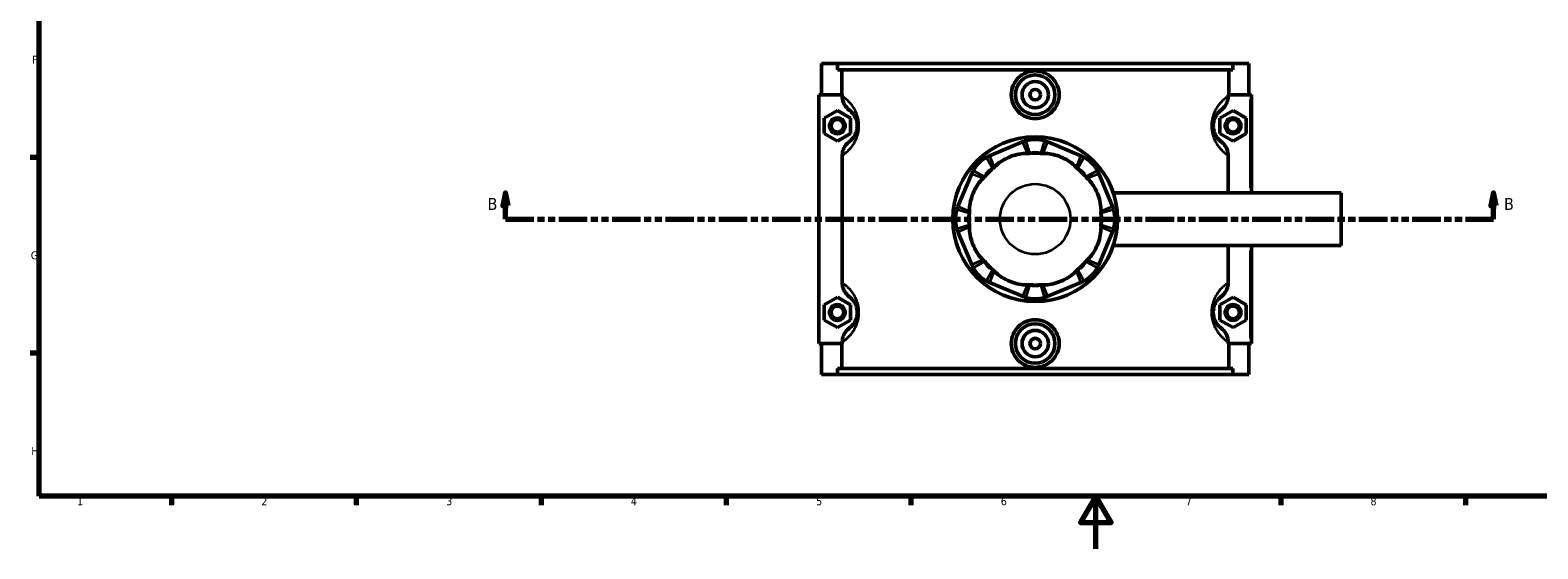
# Model space of a CAD drawing. Header units: millimetres. Extents: x 0 to 898, y -421 to 964.
# Tile 2 of 7: x 17 to 588, y 0 to 197. Entities that reach past the tile are written whole.
import ezdxf

# ---------------------------------------------------------------- set-up
doc = ezdxf.new("R2010")
doc.units = ezdxf.units.MM
doc.linetypes.add('DOUBLE_DASH_CHAIN', pattern=[1.2403, 0.6614, -0.0827, 0.1654, -0.0827, 0.1654, -0.0827])
for name, color, linetype, lineweight in [('Border (ANSI)', 7, 'Continuous', 70), ('Section Line (ANSI)', 7, 'DOUBLE_DASH_CHAIN', 70), ('Visible (ANSI)', 7, 'Continuous', 50), ('Visible Narrow (ANSI)', 7, 'Continuous', 35)]:
    doc.layers.add(name, color=color, linetype=linetype, lineweight=lineweight)
doc.styles.add('Label Text (ANSI)', font='tahoma.ttf')
doc.styles.add('Note Text (ANSI)', font='tahoma.ttf')

# ---------------------------------------------------------------- blocks, each defined once
blk = doc.blocks.new('Borders Default Border')
at = {"layer": 'Border (ANSI)'}
for p, q in [((20, 148.5), (16.55, 148.5)), ((20, 74.25), (16.55, 74.25)), ((70.08, 20), (70.08, 16.55)), ((140.17, 20), (140.17, 16.55)), ((210.25, 20), (210.25, 16.55)), ((280.33, 20), (280.33, 16.55)), ((350.42, 20), (350.42, 16.55)), ((490.58, 20), (490.58, 16.55)), ((560.67, 20), (560.67, 16.55))]:
    blk.add_line(p, q, dxfattribs=at)
at = {"layer": 'Border (ANSI)', "flags": 128}
for points in [[(20, 20), (20, 574), (821, 574), (821, 20), (20, 20)], [(420.5, 0), (420.5, 20), (414.73, 10), (426.27, 10), (420.5, 20)]]:
    blk.add_lwpolyline(points, dxfattribs=at)
at = {"layer": 'Border (ANSI)', "color": 230, "true_color": 0xff0080, "char_height": 3.05, "attachment_point": 7, "style": 'Note Text (ANSI)'}
for s, insert in [('F', (17.29, 184.1)), ('G', (16.81, 109.79)), ('H', (16.97, 35.6)), ('1', (34.35, 16.55)), ('2', (104.2, 16.55)), ('3', (174.26, 16.49)), ('4', (244.23, 16.55)), ('5', (314.48, 16.49)), ('6', (384.49, 16.49)), ('7', (454.6, 16.55)), ('8', (524.63, 16.48))]:
    blk.add_mtext(s, dxfattribs=dict(at, insert=insert))
blk = doc.blocks.new('2dTransSection0')
at = {"layer": 'Section Line (ANSI)', "linetype": 'Continuous'}
for p, q in [((196.71, 135.1), (195.71, 130.1)), ((196.71, 130.1), (196.71, 135.1)), ((197.71, 130.1), (196.71, 135.1)), ((571.3, 135.1), (570.3, 130.1)), ((571.3, 130.1), (571.3, 135.1)), ((572.3, 130.1), (571.3, 135.1)), ((195.71, 130.1), (197.71, 130.1)), ((196.71, 125.1), (196.71, 130.1)), ((570.3, 130.1), (572.3, 130.1)), ((571.3, 125.1), (571.3, 130.1)), ((196.71, 125.1), (207.33, 125.1)), ((560.69, 125.1), (571.3, 125.1))]:
    blk.add_line(p, q, dxfattribs=at)
at = {"layer": 'Section Line (ANSI)', "linetype": 'DOUBLE_DASH_CHAIN', "ltscale": 16.303146}
blk.add_line((196.71, 125.1), (571.3, 125.1), dxfattribs=at)
at = {"layer": 'Section Line (ANSI)', "linetype": 'Continuous', "flags": 128}
for points in [[(197.71, 130.1), (196.71, 135.1), (195.71, 130.1), (197.71, 130.1)], [(572.3, 130.1), (571.3, 135.1), (570.3, 130.1), (572.3, 130.1)]]:
    blk.add_lwpolyline(points, dxfattribs=at)
at = {"layer": 'Section Line (ANSI)'}
for points in [[(197.71, 130.1), (196.71, 135.1), (195.71, 130.1), (197.71, 130.1)], [(572.3, 130.1), (571.3, 135.1), (570.3, 130.1), (572.3, 130.1)]]:
    blk.add_solid(points, dxfattribs=at)
at = {"layer": 'Section Line (ANSI)', "char_height": 4.57, "attachment_point": 7, "style": 'Label Text (ANSI)'}
for insert in [(189.96, 128.6), (575.26, 128.6)]:
    blk.add_mtext('B', dxfattribs=dict(at, insert=insert))

msp = doc.modelspace()

# ---------------------------------------------------------------- linework, layer by layer
at = {"layer": 'Visible (ANSI)'}
for p, q in [((316.531, 184.101), (316.531, 172.301)), ((316.531, 184.101), (322.644, 184.101)), ((322.644, 184.101), (472.419, 184.101)), ((322.644, 181.741), (322.644, 184.101)), ((472.419, 184.101), (472.419, 181.741)), ((472.419, 184.101), (478.531, 184.101)), ((478.531, 184.101), (478.531, 172.301)), ((472.419, 181.741), (322.644, 181.741)), ((324.177, 172.301), (324.177, 181.741)), ((470.886, 172.301), (470.886, 181.741)), ((324.397, 172.301), (315.531, 172.301)), ((315.531, 172.301), (315.531, 77.901)), ((324.397, 172.301), (324.397, 171.712)), ((470.665, 171.712), (470.665, 172.301)), ((470.665, 172.301), (479.031, 172.301)), ((479.031, 172.301), (479.531, 172.301)), ((479.531, 135.101), (479.531, 172.301)), ((317.531, 163.387), (322.531, 166.274)), ((322.531, 166.274), (327.531, 163.387)), ((472.531, 166.274), (467.531, 163.387)), ((477.531, 163.387), (472.531, 166.274)), ((317.531, 157.614), (317.531, 163.387)), ((327.531, 163.387), (327.531, 157.614)), ((467.531, 163.387), (467.531, 157.614)), ((477.531, 157.614), (477.531, 163.387)), ((322.531, 154.727), (317.531, 157.614)), ((327.531, 157.614), (322.531, 154.727)), ((392.748, 154.369), (380.218, 149.179)), ((414.845, 149.179), (402.315, 154.369)), ((467.531, 157.614), (472.531, 154.727)), ((472.531, 154.727), (477.531, 157.614)), ((324.397, 149.289), (324.397, 100.912)), ((470.665, 135.101), (470.665, 149.289)), ((373.453, 142.414), (368.263, 129.884)), ((426.8, 129.884), (421.61, 142.414)), ((427.138, 135.101), (513.531, 135.101)), ((513.531, 115.101), (513.531, 135.101)), ((368.263, 120.317), (373.453, 107.787)), ((421.61, 107.787), (426.8, 120.317)), ((427.138, 115.101), (513.531, 115.101)), ((470.665, 100.912), (470.665, 115.101)), ((479.531, 77.901), (479.531, 115.101)), ((380.218, 101.022), (392.748, 95.832)), ((402.315, 95.832), (414.845, 101.022)), ((317.531, 92.587), (322.531, 95.474)), ((317.531, 86.814), (317.531, 92.587)), ((322.531, 95.474), (327.531, 92.587)), ((327.531, 92.587), (327.531, 86.814)), ((472.531, 95.474), (467.531, 92.587)), ((467.531, 92.587), (467.531, 86.814)), ((477.531, 92.587), (472.531, 95.474)), ((477.531, 86.814), (477.531, 92.587)), ((322.531, 83.927), (317.531, 86.814)), ((327.531, 86.814), (322.531, 83.927)), ((467.531, 86.814), (472.531, 83.927)), ((472.531, 83.927), (477.531, 86.814)), ((315.531, 77.901), (324.397, 77.901)), ((316.531, 77.901), (316.531, 66.101)), ((324.177, 68.461), (324.177, 77.901)), ((324.397, 78.489), (324.397, 77.901)), ((470.665, 77.901), (470.665, 78.489)), ((479.031, 77.901), (470.665, 77.901)), ((470.886, 68.461), (470.886, 77.901)), ((478.531, 77.901), (478.531, 66.101)), ((479.531, 77.901), (479.031, 77.901)), ((322.644, 66.101), (316.531, 66.101)), ((472.419, 68.461), (322.644, 68.461)), ((322.644, 66.101), (322.644, 68.461)), ((322.644, 66.101), (472.419, 66.101)), ((472.419, 68.461), (472.419, 66.101)), ((478.531, 66.101), (472.419, 66.101))]:
    msp.add_line(p, q, dxfattribs=at)
for centre, radius in [((397.531, 172.301), 7.5), ((397.531, 172.301), 5), ((397.531, 172.301), 2), ((322.531, 160.501), 3), ((322.531, 160.501), 2.4), ((472.531, 160.501), 3), ((472.531, 160.501), 2.4), ((397.531, 125.101), 31.25), ((322.531, 89.701), 3), ((322.531, 89.701), 2.4), ((472.531, 89.701), 3), ((472.531, 89.701), 2.4), ((397.531, 77.901), 7.5), ((397.531, 77.901), 5), ((397.531, 77.901), 2)]:
    msp.add_circle(centre, radius, dxfattribs=at)
for centre, radius, start, end in [((397.531, 142.821), 12.5, 73.41857, 106.58143), ((385.001, 137.631), 12.5, 118.41857, 151.58143), ((397.531, 142.821), 7.5, 73.41857, 106.58143), ((397.531, 125.101), 25, 85.08871, 94.91129), ((410.061, 137.631), 12.5, 28.41857, 61.58143), ((385.001, 137.631), 7.5, 118.41857, 151.58143), ((397.531, 125.101), 25, 130.08871, 139.91129), ((410.061, 137.631), 7.5, 28.41857, 61.58143), ((397.531, 125.101), 25, 40.08871, 49.91129), ((379.811, 125.101), 12.5, 163.41857, 196.58143), ((379.811, 125.101), 7.5, 163.41857, 196.58143), ((397.531, 125.101), 25, 175.08871, 184.91129), ((415.251, 125.101), 7.5, 343.41857, 16.58143), ((397.531, 125.101), 25, 355.08871, 4.91129), ((415.251, 125.101), 12.5, 343.41857, 16.58143), ((385.001, 112.571), 7.5, 208.41857, 241.58143), ((397.531, 125.101), 25, 220.08871, 229.91129), ((410.061, 112.571), 7.5, 298.41857, 331.58143), ((397.531, 125.101), 25, 310.08871, 319.91129), ((385.001, 112.571), 12.5, 208.41857, 241.58143), ((410.061, 112.571), 12.5, 298.41857, 331.58143), ((397.531, 107.38), 7.5, 253.41857, 286.58143), ((397.531, 125.101), 25, 265.08871, 274.91129), ((397.531, 107.38), 12.5, 253.41857, 286.58143)]:
    msp.add_arc(centre, radius, start, end, dxfattribs=at)
for points, knots in [([(406.611, 172.301), (406.611, 171.162), (406.381, 169.948), (405.449, 167.72), (404.748, 166.705), (403.135, 165.105), (402.115, 164.413), (399.882, 163.495), (398.669, 163.269), (396.394, 163.269), (395.18, 163.495), (392.948, 164.413), (391.928, 165.105), (390.314, 166.705), (389.613, 167.72), (388.682, 169.948), (388.452, 171.162), (388.452, 173.439), (388.682, 174.653), (389.613, 176.881), (390.314, 177.896), (391.928, 179.496), (392.948, 180.188), (395.18, 181.106), (396.394, 181.332), (398.669, 181.332), (399.882, 181.106), (402.115, 180.188), (403.135, 179.496), (404.748, 177.896), (405.449, 176.881), (406.381, 174.653), (406.611, 173.439), (406.611, 172.301)], [0, 0, 0, 0, 0.3416687, 0.3416687, 0.6833374, 0.6833374, 1.0245843, 1.0245843, 1.3658311, 1.3658311, 1.707078, 1.707078, 2.0483248, 2.0483248, 2.3899935, 2.3899935, 2.7316622, 2.7316622, 3.0733309, 3.0733309, 3.4149996, 3.4149996, 3.7562465, 3.7562465, 4.0974934, 4.0974934, 4.4387402, 4.4387402, 4.7799871, 4.7799871, 5.1216558, 5.1216558, 5.4633245, 5.4633245, 5.4633245, 5.4633245]), ([(324.397, 171.712), (324.397, 171.145), (324.474, 170.58), (324.775, 169.488), (324.996, 168.965), (325.733, 167.702), (326.337, 167.025), (327.053, 166.484)], [-0.60924425, -0.60924425, -0.60924425, -0.60924425, -0.43886864, -0.43886864, -0.26917293, -0.26917293, 0, 0, 0, 0]), ([(468.009, 166.484), (468.492, 166.849), (468.925, 167.276), (469.67, 168.24), (469.978, 168.775), (470.507, 170.099), (470.665, 170.901), (470.665, 171.712)], [-0.60860005, -0.60860005, -0.60860005, -0.60860005, -0.42727554, -0.42727554, -0.2432464, -0.2432464, 0, 0, 0, 0]), ([(327.053, 166.484), (327.138, 166.42), (327.226, 166.35), (327.504, 166.12), (327.705, 165.939), (328.133, 165.497), (328.36, 165.236), (328.79, 164.647), (328.992, 164.333), (329.31, 163.72), (329.432, 163.455), (329.674, 162.817), (329.79, 162.434), (329.937, 161.725), (329.982, 161.417), (330.023, 160.902), (330.031, 160.701), (330.031, 160.501), (330.031, 160.3), (330.023, 160.099), (329.982, 159.584), (329.937, 159.276), (329.79, 158.567), (329.674, 158.184), (329.432, 157.546), (329.31, 157.281), (328.992, 156.668), (328.79, 156.354), (328.36, 155.765), (328.133, 155.504), (327.705, 155.062), (327.504, 154.881), (327.226, 154.651), (327.138, 154.581), (327.053, 154.517)], [0.7452845, 0.7452845, 0.7452845, 0.7452845, 0.9400908, 0.9400908, 1.3276066, 1.3276066, 1.7137861, 1.7137861, 2.04497, 2.04497, 2.2606351, 2.2606351, 2.5136003, 2.5136003, 2.690418, 2.690418, 2.800929, 2.800929, 2.800929, 2.9114401, 2.9114401, 3.0882578, 3.0882578, 3.3412229, 3.3412229, 3.556888, 3.556888, 3.8880719, 3.8880719, 4.2742514, 4.2742514, 4.6617672, 4.6617672, 4.8565736, 4.8565736, 4.8565736, 4.8565736]), ([(468.009, 154.517), (467.925, 154.581), (467.836, 154.651), (467.559, 154.881), (467.357, 155.062), (466.929, 155.504), (466.702, 155.765), (466.273, 156.354), (466.071, 156.668), (465.752, 157.281), (465.63, 157.546), (465.389, 158.184), (465.272, 158.567), (465.126, 159.276), (465.081, 159.584), (465.039, 160.099), (465.031, 160.3), (465.031, 160.501), (465.031, 160.701), (465.039, 160.902), (465.081, 161.417), (465.126, 161.725), (465.272, 162.434), (465.389, 162.817), (465.63, 163.455), (465.752, 163.72), (466.071, 164.333), (466.273, 164.647), (466.702, 165.236), (466.929, 165.497), (467.357, 165.939), (467.559, 166.12), (467.836, 166.35), (467.925, 166.42), (468.009, 166.484)], [0.7452845, 0.7452845, 0.7452845, 0.7452845, 0.9400901, 0.9400901, 1.3276069, 1.3276069, 1.7137864, 1.7137864, 2.0449702, 2.0449702, 2.2606352, 2.2606352, 2.5136003, 2.5136003, 2.690418, 2.690418, 2.800929, 2.800929, 2.800929, 2.9114401, 2.9114401, 3.0882578, 3.0882578, 3.3412229, 3.3412229, 3.5568879, 3.5568879, 3.8880717, 3.8880717, 4.2742511, 4.2742511, 4.6617679, 4.6617679, 4.8565736, 4.8565736, 4.8565736, 4.8565736]), ([(327.053, 154.517), (326.571, 154.152), (326.138, 153.725), (325.392, 152.761), (325.085, 152.226), (324.555, 150.902), (324.397, 150.1), (324.397, 149.289)], [-0.60860005, -0.60860005, -0.60860005, -0.60860005, -0.42727554, -0.42727554, -0.2432464, -0.2432464, 0, 0, 0, 0]), ([(393.964, 154.801), (393.758, 154.739), (393.553, 154.673), (393.147, 154.529), (392.946, 154.451), (392.748, 154.369)], [0.28940049, 0.28940049, 0.28940049, 0.28940049, 0.34104978, 0.34104978, 0.39269908, 0.39269908, 0.39269908, 0.39269908]), ([(402.315, 154.369), (402.116, 154.451), (401.915, 154.529), (401.509, 154.673), (401.305, 154.739), (401.098, 154.801)], [-0.39269908, -0.39269908, -0.39269908, -0.39269908, -0.34104978, -0.34104978, -0.28940049, -0.28940049, -0.28940049, -0.28940049]), ([(470.665, 149.289), (470.665, 149.857), (470.588, 150.421), (470.287, 151.513), (470.066, 152.036), (469.33, 153.299), (468.725, 153.976), (468.009, 154.517)], [-0.60924425, -0.60924425, -0.60924425, -0.60924425, -0.43886864, -0.43886864, -0.26917293, -0.26917293, 0, 0, 0, 0]), ([(380.218, 149.179), (380.019, 149.097), (379.822, 149.009), (379.434, 148.824), (379.242, 148.727), (379.052, 148.624)], [-0.39269908, -0.39269908, -0.39269908, -0.39269908, -0.34104978, -0.34104978, -0.28940049, -0.28940049, -0.28940049, -0.28940049]), ([(394.542, 150.038), (394.224, 150.047), (393.904, 150.042), (392.694, 149.987), (391.68, 149.845), (389.664, 149.37), (388.662, 149.037), (387.769, 148.668), (386.877, 148.298), (385.933, 147.825), (384.172, 146.735), (383.354, 146.118), (382.459, 145.302), (382.23, 145.079), (382.012, 144.848)], [4.5222005, 4.5222005, 4.5222005, 4.5222005, 4.6162843, 4.6162843, 4.9060604, 4.9060604, 5.1958365, 5.1958365, 5.1958365, 5.4856126, 5.4856126, 5.7753886, 5.7753886, 5.8694725, 5.8694725, 5.8694725, 5.8694725]), ([(413.051, 144.848), (412.832, 145.079), (412.603, 145.302), (411.709, 146.118), (410.891, 146.735), (409.129, 147.825), (408.185, 148.298), (407.293, 148.668), (406.401, 149.037), (405.399, 149.37), (403.383, 149.845), (402.368, 149.987), (401.158, 150.042), (400.839, 150.047), (400.521, 150.038)], [4.5222005, 4.5222005, 4.5222005, 4.5222005, 4.6162843, 4.6162843, 4.9060604, 4.9060604, 5.1958365, 5.1958365, 5.1958365, 5.4856126, 5.4856126, 5.7753886, 5.7753886, 5.8694725, 5.8694725, 5.8694725, 5.8694725]), ([(416.01, 148.624), (415.821, 148.727), (415.629, 148.824), (415.24, 149.009), (415.044, 149.097), (414.845, 149.179)], [0.28940049, 0.28940049, 0.28940049, 0.28940049, 0.34104978, 0.34104978, 0.39269908, 0.39269908, 0.39269908, 0.39269908]), ([(374.008, 143.579), (373.905, 143.39), (373.808, 143.198), (373.623, 142.81), (373.535, 142.613), (373.453, 142.414)], [0.28940049, 0.28940049, 0.28940049, 0.28940049, 0.34104978, 0.34104978, 0.39269908, 0.39269908, 0.39269908, 0.39269908]), ([(421.61, 142.414), (421.527, 142.613), (421.44, 142.81), (421.255, 143.198), (421.157, 143.39), (421.055, 143.579)], [-0.39269908, -0.39269908, -0.39269908, -0.39269908, -0.34104978, -0.34104978, -0.28940049, -0.28940049, -0.28940049, -0.28940049]), ([(377.783, 140.62), (377.553, 140.401), (377.33, 140.173), (376.513, 139.278), (375.897, 138.46), (374.807, 136.698), (374.334, 135.755), (373.964, 134.862), (373.594, 133.97), (373.262, 132.968), (372.786, 130.952), (372.644, 129.937), (372.589, 128.727), (372.585, 128.408), (372.593, 128.09)], [4.5222005, 4.5222005, 4.5222005, 4.5222005, 4.6162843, 4.6162843, 4.9060604, 4.9060604, 5.1958365, 5.1958365, 5.1958365, 5.4856126, 5.4856126, 5.7753886, 5.7753886, 5.8694725, 5.8694725, 5.8694725, 5.8694725]), ([(422.469, 128.09), (422.478, 128.408), (422.473, 128.727), (422.418, 129.937), (422.276, 130.952), (421.801, 132.968), (421.468, 133.97), (421.098, 134.862), (420.729, 135.755), (420.256, 136.698), (419.166, 138.46), (418.549, 139.278), (417.732, 140.173), (417.51, 140.401), (417.279, 140.62)], [4.5222005, 4.5222005, 4.5222005, 4.5222005, 4.6162843, 4.6162843, 4.9060604, 4.9060604, 5.1958365, 5.1958365, 5.1958365, 5.4856126, 5.4856126, 5.7753886, 5.7753886, 5.8694725, 5.8694725, 5.8694725, 5.8694725]), ([(368.263, 129.884), (368.18, 129.685), (368.103, 129.484), (367.959, 129.079), (367.892, 128.874), (367.831, 128.668)], [-0.39269908, -0.39269908, -0.39269908, -0.39269908, -0.34104978, -0.34104978, -0.28940049, -0.28940049, -0.28940049, -0.28940049]), ([(427.232, 128.668), (427.17, 128.874), (427.103, 129.079), (426.959, 129.484), (426.882, 129.685), (426.8, 129.884)], [0.28940049, 0.28940049, 0.28940049, 0.28940049, 0.34104978, 0.34104978, 0.39269908, 0.39269908, 0.39269908, 0.39269908]), ([(367.831, 121.533), (367.892, 121.327), (367.959, 121.122), (368.103, 120.717), (368.18, 120.516), (368.263, 120.317)], [0.28940049, 0.28940049, 0.28940049, 0.28940049, 0.34104978, 0.34104978, 0.39269908, 0.39269908, 0.39269908, 0.39269908]), ([(372.593, 122.111), (372.585, 121.793), (372.589, 121.474), (372.644, 120.264), (372.786, 119.249), (373.262, 117.233), (373.594, 116.231), (373.964, 115.339), (374.334, 114.446), (374.807, 113.503), (375.897, 111.741), (376.513, 110.923), (377.33, 110.029), (377.553, 109.8), (377.783, 109.581)], [4.5222005, 4.5222005, 4.5222005, 4.5222005, 4.6162843, 4.6162843, 4.9060604, 4.9060604, 5.1958365, 5.1958365, 5.1958365, 5.4856126, 5.4856126, 5.7753886, 5.7753886, 5.8694725, 5.8694725, 5.8694725, 5.8694725]), ([(417.279, 109.581), (417.51, 109.8), (417.732, 110.029), (418.549, 110.923), (419.166, 111.741), (420.256, 113.503), (420.729, 114.446), (421.098, 115.339), (421.468, 116.231), (421.801, 117.233), (422.276, 119.249), (422.418, 120.264), (422.473, 121.474), (422.478, 121.793), (422.469, 122.111)], [4.5222005, 4.5222005, 4.5222005, 4.5222005, 4.6162843, 4.6162843, 4.9060604, 4.9060604, 5.1958365, 5.1958365, 5.1958365, 5.4856126, 5.4856126, 5.7753886, 5.7753886, 5.8694725, 5.8694725, 5.8694725, 5.8694725]), ([(426.8, 120.317), (426.882, 120.516), (426.959, 120.717), (427.103, 121.122), (427.17, 121.327), (427.232, 121.533)], [-0.39269908, -0.39269908, -0.39269908, -0.39269908, -0.34104978, -0.34104978, -0.28940049, -0.28940049, -0.28940049, -0.28940049]), ([(373.453, 107.787), (373.535, 107.588), (373.623, 107.391), (373.808, 107.003), (373.905, 106.811), (374.008, 106.622)], [-0.39269908, -0.39269908, -0.39269908, -0.39269908, -0.34104978, -0.34104978, -0.28940049, -0.28940049, -0.28940049, -0.28940049]), ([(382.012, 105.353), (382.23, 105.122), (382.459, 104.899), (383.354, 104.083), (384.172, 103.466), (385.933, 102.376), (386.877, 101.903), (387.769, 101.533), (388.662, 101.164), (389.664, 100.831), (391.68, 100.356), (392.694, 100.214), (393.904, 100.159), (394.224, 100.154), (394.542, 100.163)], [4.5222005, 4.5222005, 4.5222005, 4.5222005, 4.6162843, 4.6162843, 4.9060604, 4.9060604, 5.1958365, 5.1958365, 5.1958365, 5.4856126, 5.4856126, 5.7753886, 5.7753886, 5.8694725, 5.8694725, 5.8694725, 5.8694725]), ([(400.521, 100.163), (400.839, 100.154), (401.158, 100.159), (402.368, 100.214), (403.383, 100.356), (405.399, 100.831), (406.401, 101.164), (407.293, 101.533), (408.185, 101.903), (409.129, 102.376), (410.891, 103.466), (411.709, 104.083), (412.603, 104.899), (412.832, 105.122), (413.051, 105.353)], [4.5222005, 4.5222005, 4.5222005, 4.5222005, 4.6162843, 4.6162843, 4.9060604, 4.9060604, 5.1958365, 5.1958365, 5.1958365, 5.4856126, 5.4856126, 5.7753886, 5.7753886, 5.8694725, 5.8694725, 5.8694725, 5.8694725]), ([(421.055, 106.622), (421.157, 106.811), (421.255, 107.003), (421.44, 107.391), (421.527, 107.588), (421.61, 107.787)], [0.28940049, 0.28940049, 0.28940049, 0.28940049, 0.34104978, 0.34104978, 0.39269908, 0.39269908, 0.39269908, 0.39269908]), ([(324.397, 100.912), (324.397, 100.345), (324.474, 99.78), (324.775, 98.688), (324.996, 98.165), (325.733, 96.902), (326.337, 96.225), (327.053, 95.684)], [-0.60924425, -0.60924425, -0.60924425, -0.60924425, -0.43886864, -0.43886864, -0.26917293, -0.26917293, 0, 0, 0, 0]), ([(379.052, 101.577), (379.242, 101.474), (379.434, 101.377), (379.822, 101.192), (380.019, 101.104), (380.218, 101.022)], [0.28940049, 0.28940049, 0.28940049, 0.28940049, 0.34104978, 0.34104978, 0.39269908, 0.39269908, 0.39269908, 0.39269908]), ([(414.845, 101.022), (415.044, 101.104), (415.24, 101.192), (415.629, 101.377), (415.821, 101.474), (416.01, 101.577)], [-0.39269908, -0.39269908, -0.39269908, -0.39269908, -0.34104978, -0.34104978, -0.28940049, -0.28940049, -0.28940049, -0.28940049]), ([(468.009, 95.684), (468.492, 96.049), (468.925, 96.476), (469.67, 97.44), (469.978, 97.975), (470.507, 99.299), (470.665, 100.101), (470.665, 100.912)], [-0.60860005, -0.60860005, -0.60860005, -0.60860005, -0.42727554, -0.42727554, -0.2432464, -0.2432464, 0, 0, 0, 0]), ([(327.053, 95.684), (327.138, 95.62), (327.226, 95.55), (327.504, 95.32), (327.705, 95.139), (328.133, 94.697), (328.36, 94.436), (328.79, 93.847), (328.992, 93.533), (329.31, 92.92), (329.432, 92.655), (329.674, 92.017), (329.79, 91.634), (329.937, 90.925), (329.982, 90.617), (330.023, 90.102), (330.031, 89.901), (330.031, 89.701), (330.031, 89.5), (330.023, 89.299), (329.982, 88.784), (329.937, 88.476), (329.79, 87.767), (329.674, 87.384), (329.432, 86.746), (329.31, 86.481), (328.992, 85.868), (328.79, 85.554), (328.36, 84.965), (328.133, 84.704), (327.705, 84.262), (327.504, 84.081), (327.226, 83.851), (327.138, 83.781), (327.053, 83.717)], [0.7452845, 0.7452845, 0.7452845, 0.7452845, 0.9400906, 0.9400906, 1.3276067, 1.3276067, 1.7137862, 1.7137862, 2.0449701, 2.0449701, 2.2606351, 2.2606351, 2.5136003, 2.5136003, 2.690418, 2.690418, 2.800929, 2.800929, 2.800929, 2.9114401, 2.9114401, 3.0882578, 3.0882578, 3.3412229, 3.3412229, 3.556888, 3.556888, 3.8880718, 3.8880718, 4.2742513, 4.2742513, 4.6617674, 4.6617674, 4.8565736, 4.8565736, 4.8565736, 4.8565736]), ([(392.748, 95.832), (392.946, 95.75), (393.147, 95.672), (393.553, 95.528), (393.758, 95.462), (393.964, 95.4)], [-0.39269908, -0.39269908, -0.39269908, -0.39269908, -0.34104978, -0.34104978, -0.28940049, -0.28940049, -0.28940049, -0.28940049]), ([(401.098, 95.4), (401.305, 95.462), (401.509, 95.528), (401.915, 95.672), (402.116, 95.75), (402.315, 95.832)], [0.28940049, 0.28940049, 0.28940049, 0.28940049, 0.34104978, 0.34104978, 0.39269908, 0.39269908, 0.39269908, 0.39269908]), ([(468.009, 83.717), (467.925, 83.781), (467.836, 83.851), (467.559, 84.081), (467.357, 84.262), (466.929, 84.704), (466.702, 84.965), (466.273, 85.554), (466.071, 85.868), (465.752, 86.481), (465.63, 86.746), (465.389, 87.384), (465.272, 87.767), (465.126, 88.476), (465.081, 88.784), (465.039, 89.299), (465.031, 89.5), (465.031, 89.701), (465.031, 89.901), (465.039, 90.102), (465.081, 90.617), (465.126, 90.925), (465.272, 91.634), (465.389, 92.017), (465.63, 92.655), (465.752, 92.92), (466.071, 93.533), (466.273, 93.847), (466.702, 94.436), (466.929, 94.697), (467.357, 95.139), (467.559, 95.32), (467.836, 95.55), (467.925, 95.62), (468.009, 95.684)], [0.7451502, 0.7451502, 0.7451502, 0.7451502, 0.9399512, 0.9399512, 1.3274743, 1.3274743, 1.7136535, 1.7136535, 2.0448367, 2.0448367, 2.2605012, 2.2605012, 2.513466, 2.513466, 2.6902837, 2.6902837, 2.8007947, 2.8007947, 2.8007947, 2.9113058, 2.9113058, 3.0881235, 3.0881235, 3.3410882, 3.3410882, 3.5567527, 3.5567527, 3.887936, 3.887936, 4.2741152, 4.2741152, 4.6616383, 4.6616383, 4.8564393, 4.8564393, 4.8564393, 4.8564393]), ([(406.611, 77.901), (406.611, 76.762), (406.381, 75.548), (405.449, 73.32), (404.748, 72.305), (403.135, 70.705), (402.115, 70.013), (399.882, 69.095), (398.669, 68.869), (396.394, 68.869), (395.18, 69.095), (392.948, 70.013), (391.928, 70.705), (390.314, 72.305), (389.613, 73.32), (388.682, 75.548), (388.452, 76.762), (388.452, 77.901), (388.452, 79.039), (388.682, 80.253), (389.613, 82.481), (390.314, 83.496), (391.928, 85.096), (392.948, 85.788), (395.18, 86.706), (396.394, 86.932), (398.669, 86.932), (399.882, 86.706), (402.115, 85.788), (403.135, 85.096), (404.748, 83.496), (405.449, 82.481), (406.381, 80.253), (406.611, 79.039), (406.611, 77.901)], [2.7316622, 2.7316622, 2.7316622, 2.7316622, 3.0733309, 3.0733309, 3.4149996, 3.4149996, 3.7562465, 3.7562465, 4.0974934, 4.0974934, 4.4387402, 4.4387402, 4.7799871, 4.7799871, 5.1216558, 5.1216558, 5.4633245, 5.4633245, 5.4633245, 5.8049932, 5.8049932, 6.1466619, 6.1466619, 6.4879087, 6.4879087, 6.8291556, 6.8291556, 7.1704024, 7.1704024, 7.5116493, 7.5116493, 7.853318, 7.853318, 8.1949867, 8.1949867, 8.1949867, 8.1949867]), ([(327.053, 83.717), (326.571, 83.352), (326.138, 82.925), (325.392, 81.961), (325.085, 81.426), (324.555, 80.102), (324.397, 79.3), (324.397, 78.489)], [-0.60860005, -0.60860005, -0.60860005, -0.60860005, -0.42727554, -0.42727554, -0.2432464, -0.2432464, 0, 0, 0, 0]), ([(470.665, 78.489), (470.665, 79.057), (470.588, 79.621), (470.287, 80.713), (470.066, 81.236), (469.33, 82.499), (468.725, 83.176), (468.009, 83.717)], [-0.60924425, -0.60924425, -0.60924425, -0.60924425, -0.43886864, -0.43886864, -0.26917293, -0.26917293, 0, 0, 0, 0])]:
    msp.add_open_spline(points, degree=3, knots=knots, dxfattribs=at)
for points in [[(395.391, 150.009), (395.114, 150.02), (394.831, 150.031), (394.542, 150.038)], [(400.521, 150.038), (400.226, 150.03), (399.943, 150.02), (399.672, 150.009)], [(382.012, 144.848), (381.809, 144.634), (381.616, 144.426), (381.432, 144.227)], [(413.631, 144.227), (413.443, 144.43), (413.25, 144.638), (413.051, 144.848)], [(378.405, 141.2), (378.201, 141.012), (377.994, 140.819), (377.783, 140.62)], [(417.279, 140.62), (417.065, 140.823), (416.857, 141.016), (416.657, 141.2)], [(372.593, 128.09), (372.601, 127.796), (372.612, 127.512), (372.623, 127.241)], [(422.439, 127.241), (422.451, 127.518), (422.461, 127.801), (422.469, 128.09)], [(372.623, 122.96), (372.612, 122.683), (372.601, 122.4), (372.593, 122.111)], [(422.469, 122.111), (422.461, 122.406), (422.45, 122.689), (422.439, 122.96)], [(377.783, 109.581), (377.997, 109.378), (378.205, 109.185), (378.405, 109.001)], [(416.657, 109.001), (416.861, 109.189), (417.069, 109.382), (417.279, 109.581)], [(381.432, 105.974), (381.62, 105.771), (381.812, 105.563), (382.012, 105.353)], [(413.051, 105.353), (413.254, 105.567), (413.446, 105.775), (413.631, 105.974)], [(394.542, 100.163), (394.836, 100.171), (395.12, 100.181), (395.391, 100.192)], [(399.672, 100.192), (399.948, 100.181), (400.231, 100.17), (400.521, 100.163)]]:
    msp.add_open_spline(points, degree=3, dxfattribs=at)
at = {"layer": 'Visible Narrow (ANSI)'}
for p, q in [((479.031, 170.441), (479.031, 136.961)), ((394.035, 154.561), (395.32, 150.248)), ((399.743, 150.248), (401.027, 154.561)), ((381.922, 145.065), (380.307, 148.962)), ((392.837, 154.153), (394.452, 150.255)), ((400.611, 150.255), (402.225, 154.153)), ((414.755, 148.962), (413.141, 145.065)), ((374.227, 143.46), (378.185, 141.319)), ((381.313, 144.447), (379.171, 148.404)), ((415.891, 148.404), (413.75, 144.447)), ((416.877, 141.319), (420.835, 143.46)), ((373.669, 142.324), (377.567, 140.71)), ((417.495, 140.71), (421.393, 142.324)), ((372.383, 127.312), (368.071, 128.596)), ((372.377, 128.18), (368.479, 129.794)), ((426.992, 128.596), (422.679, 127.312)), ((426.583, 129.794), (422.686, 128.18)), ((368.071, 121.605), (372.383, 122.889)), ((368.479, 120.407), (372.377, 122.021)), ((422.679, 122.889), (426.992, 121.605)), ((422.686, 122.021), (426.583, 120.407)), ((377.567, 109.491), (373.669, 107.877)), ((378.185, 108.882), (374.227, 106.741)), ((420.835, 106.741), (416.877, 108.882)), ((421.393, 107.877), (417.495, 109.491)), ((479.031, 113.241), (479.031, 79.761)), ((379.171, 101.797), (381.313, 105.754)), ((380.307, 101.239), (381.922, 105.136)), ((413.141, 105.136), (414.755, 101.239)), ((413.75, 105.754), (415.891, 101.797)), ((394.452, 99.946), (392.837, 96.048)), ((395.32, 99.953), (394.035, 95.64)), ((401.027, 95.64), (399.743, 99.953)), ((402.225, 96.048), (400.611, 99.946))]:
    msp.add_line(p, q, dxfattribs=at)
msp.add_circle((397.531, 125.101), 13.346, dxfattribs=at)
for points, knots in [([(324.957, 149.672), (325.065, 149.749), (325.175, 149.83), (325.658, 150.198), (326.061, 150.53), (326.917, 151.341), (327.371, 151.818), (328.23, 152.898), (328.634, 153.475), (329.271, 154.597), (329.515, 155.085), (329.998, 156.253), (330.231, 156.955), (330.524, 158.255), (330.614, 158.821), (330.697, 159.764), (330.713, 160.132), (330.713, 160.501), (330.713, 160.869), (330.697, 161.237), (330.614, 162.18), (330.524, 162.746), (330.231, 164.046), (329.998, 164.748), (329.515, 165.916), (329.271, 166.404), (328.634, 167.527), (328.23, 168.103), (327.371, 169.183), (326.917, 169.66), (326.061, 170.471), (325.658, 170.803), (325.175, 171.171), (325.065, 171.252), (324.957, 171.329)], [-4.7810116, -4.7810116, -4.7810116, -4.7810116, -4.6617672, -4.6617672, -4.2742514, -4.2742514, -3.8880719, -3.8880719, -3.556888, -3.556888, -3.3412229, -3.3412229, -3.0882578, -3.0882578, -2.9114401, -2.9114401, -2.800929, -2.800929, -2.800929, -2.690418, -2.690418, -2.5136003, -2.5136003, -2.2606351, -2.2606351, -2.04497, -2.04497, -1.7137861, -1.7137861, -1.3276066, -1.3276066, -0.9400908, -0.9400908, -0.8208465, -0.8208465, -0.8208465, -0.8208465]), ([(470.105, 171.329), (469.998, 171.252), (469.887, 171.171), (469.404, 170.803), (469.001, 170.471), (468.145, 169.66), (467.692, 169.183), (466.832, 168.103), (466.428, 167.527), (465.791, 166.404), (465.548, 165.916), (465.064, 164.748), (464.832, 164.046), (464.539, 162.746), (464.448, 162.18), (464.366, 161.237), (464.349, 160.869), (464.349, 160.501), (464.349, 160.132), (464.366, 159.764), (464.448, 158.821), (464.539, 158.255), (464.832, 156.955), (465.064, 156.253), (465.548, 155.085), (465.791, 154.597), (466.428, 153.475), (466.832, 152.898), (467.692, 151.818), (468.145, 151.341), (469.001, 150.53), (469.404, 150.198), (469.887, 149.83), (469.998, 149.749), (470.105, 149.672)], [-4.7810116, -4.7810116, -4.7810116, -4.7810116, -4.6617679, -4.6617679, -4.2742511, -4.2742511, -3.8880717, -3.8880717, -3.5568879, -3.5568879, -3.3412229, -3.3412229, -3.0882578, -3.0882578, -2.9114401, -2.9114401, -2.800929, -2.800929, -2.800929, -2.690418, -2.690418, -2.5136003, -2.5136003, -2.2606352, -2.2606352, -2.0449702, -2.0449702, -1.7137864, -1.7137864, -1.3276069, -1.3276069, -0.9400901, -0.9400901, -0.8208465, -0.8208465, -0.8208465, -0.8208465]), ([(324.957, 78.872), (325.065, 78.949), (325.175, 79.03), (325.658, 79.398), (326.061, 79.73), (326.917, 80.541), (327.371, 81.018), (328.23, 82.098), (328.634, 82.675), (329.271, 83.797), (329.515, 84.285), (329.998, 85.453), (330.231, 86.155), (330.524, 87.455), (330.614, 88.021), (330.697, 88.964), (330.713, 89.332), (330.713, 89.701), (330.713, 90.069), (330.697, 90.437), (330.614, 91.38), (330.524, 91.946), (330.231, 93.246), (329.998, 93.948), (329.515, 95.116), (329.271, 95.604), (328.634, 96.727), (328.23, 97.303), (327.371, 98.383), (326.917, 98.86), (326.061, 99.671), (325.658, 100.003), (325.175, 100.371), (325.065, 100.452), (324.957, 100.529)], [-4.7810116, -4.7810116, -4.7810116, -4.7810116, -4.6617674, -4.6617674, -4.2742513, -4.2742513, -3.8880718, -3.8880718, -3.556888, -3.556888, -3.3412229, -3.3412229, -3.0882578, -3.0882578, -2.9114401, -2.9114401, -2.800929, -2.800929, -2.800929, -2.690418, -2.690418, -2.5136003, -2.5136003, -2.2606351, -2.2606351, -2.0449701, -2.0449701, -1.7137862, -1.7137862, -1.3276067, -1.3276067, -0.9400906, -0.9400906, -0.8208465, -0.8208465, -0.8208465, -0.8208465]), ([(470.105, 100.529), (469.998, 100.452), (469.887, 100.371), (469.404, 100.003), (469.001, 99.671), (468.145, 98.86), (467.692, 98.383), (466.832, 97.303), (466.428, 96.727), (465.791, 95.604), (465.548, 95.116), (465.064, 93.948), (464.832, 93.246), (464.539, 91.946), (464.448, 91.38), (464.366, 90.437), (464.349, 90.069), (464.349, 89.701), (464.349, 89.332), (464.366, 88.964), (464.448, 88.021), (464.539, 87.455), (464.832, 86.155), (465.064, 85.453), (465.548, 84.285), (465.791, 83.797), (466.428, 82.675), (466.832, 82.098), (467.692, 81.018), (468.145, 80.541), (469.001, 79.73), (469.404, 79.398), (469.887, 79.03), (469.998, 78.949), (470.105, 78.872)], [-4.7808773, -4.7808773, -4.7808773, -4.7808773, -4.6616383, -4.6616383, -4.2741152, -4.2741152, -3.887936, -3.887936, -3.5567527, -3.5567527, -3.3410882, -3.3410882, -3.0881235, -3.0881235, -2.9113058, -2.9113058, -2.8007947, -2.8007947, -2.8007947, -2.6902837, -2.6902837, -2.513466, -2.513466, -2.2605012, -2.2605012, -2.0448367, -2.0448367, -1.7136535, -1.7136535, -1.3274743, -1.3274743, -0.9399512, -0.9399512, -0.8207122, -0.8207122, -0.8207122, -0.8207122])]:
    msp.add_open_spline(points, degree=3, knots=knots, dxfattribs=at)

# ---------------------------------------------------------------- block references
msp.add_blockref('Borders Default Border', (0, 0))
at = {"layer": 'Section Line (ANSI)'}
msp.add_blockref('2dTransSection0', (0, 0), dxfattribs=at)

doc.saveas('drawing.dxf')
